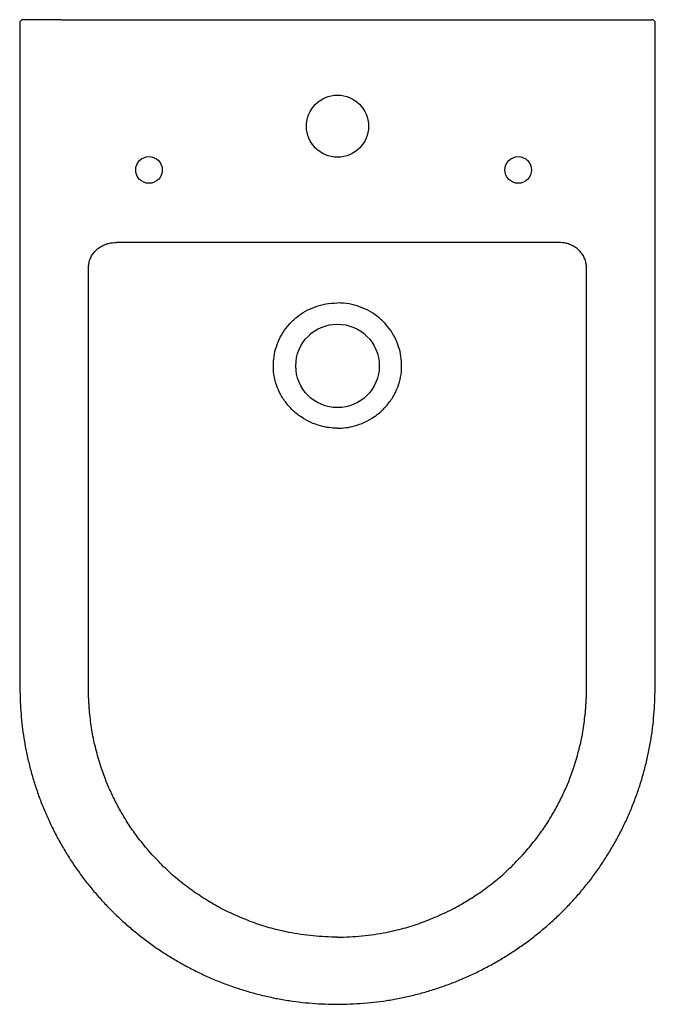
# Model space of a CAD drawing. Header units: millimetres. Extents: x 9958.993 to 9959.351, y 3185.945 to 3186.499.
import ezdxf

# ---------------------------------------------------------------- set-up
doc = ezdxf.new("R2010")
doc.units = ezdxf.units.MM
doc.layers.add('SANINDUSA', color=3, linetype='Continuous')

msp = doc.modelspace()

# ---------------------------------------------------------------- linework, layer by layer
at = {"layer": 'SANINDUSA'}
for p, q in [((9959.01117825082, 3186.499366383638), (9958.998066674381, 3186.499366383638)), ((9959.016407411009, 3186.499366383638), (9959.01117825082, 3186.499366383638)), ((9959.016407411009, 3186.499366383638), (9959.327783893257, 3186.499366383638)), ((9959.327783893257, 3186.499366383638), (9959.333013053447, 3186.499366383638)), ((9959.333013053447, 3186.499366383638), (9959.346124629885, 3186.499366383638)), ((9959.296660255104, 3186.373828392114), (9959.047531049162, 3186.373828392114))]:
    msp.add_line(p, q, dxfattribs=at)
for centre, radius in [((9959.172095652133, 3186.439367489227), 0.0175), ((9959.06590138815, 3186.414714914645), 0.0075), ((9959.273901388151, 3186.414714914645), 0.0075), ((9959.172095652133, 3186.304366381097), 0.02349999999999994)]:
    msp.add_circle(centre, radius, dxfattribs=at)
for centre, radius, start, end in [((9958.995066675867, 3186.497366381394), 0.002000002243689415, 89.9997898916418, 180.2589592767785), ((9959.349124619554, 3186.497366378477), 0.002000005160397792, 0.2181708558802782, 89.99995674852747)]:
    msp.add_arc(centre, radius, start, end, dxfattribs=at)
for points, knots in [([(9958.993084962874, 3186.497365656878), (9958.993086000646, 3186.49469923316), (9958.993092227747, 3186.478699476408), (9958.993107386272, 3186.439981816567), (9958.993121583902, 3186.403930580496), (9958.993130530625, 3186.381212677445)], [0, 0, 0, 0, 0.06886841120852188, 0.4132418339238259, 1, 1, 1, 1]), ([(9958.998066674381, 3186.499366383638), (9958.997760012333, 3186.499366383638), (9958.997116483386, 3186.499366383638), (9958.996228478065, 3186.499366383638), (9958.995531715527, 3186.499366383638), (9958.995116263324, 3186.499366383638), (9958.99510346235, 3186.499366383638), (9958.995097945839, 3186.499366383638)], [0, 0, 0, 0, 0.1950310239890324, 0.4092717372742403, 0.6235154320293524, 0.837756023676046, 1, 1, 1, 1]), ([(9959.172098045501, 3185.944695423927), (9959.173854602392, 3185.944731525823), (9959.178135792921, 3185.944819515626), (9959.184941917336, 3185.945114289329), (9959.192407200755, 3185.945789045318), (9959.199765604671, 3185.946772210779), (9959.20701976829, 3185.948055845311), (9959.214265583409, 3185.949652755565), (9959.221498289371, 3185.95156465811), (9959.228718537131, 3185.953792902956), (9959.235832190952, 3185.95631355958), (9959.242803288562, 3185.959131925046), (9959.249610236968, 3185.962221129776), (9959.256310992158, 3185.965606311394), (9959.262896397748, 3185.969284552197), (9959.26934538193, 3185.973246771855), (9959.275637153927, 3185.977481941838), (9959.281750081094, 3185.981977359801), (9959.287663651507, 3185.986718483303), (9959.293358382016, 3185.991689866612), (9959.298817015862, 3185.996875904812), (9959.304023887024, 3186.002260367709), (9959.308964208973, 3186.007826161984), (9959.313637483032, 3186.013572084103), (9959.318064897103, 3186.01950934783), (9959.322252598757, 3186.02564875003), (9959.326194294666, 3186.031985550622), (9959.329873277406, 3186.038496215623), (9959.333280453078, 3186.045166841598), (9959.336407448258, 3186.051982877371), (9959.339246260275, 3186.058929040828), (9959.341789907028, 3186.065989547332), (9959.34403217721, 3186.073148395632), (9959.345967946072, 3186.080389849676), (9959.347593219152, 3186.087698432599), (9959.348903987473, 3186.095061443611), (9959.349886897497, 3186.102352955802), (9959.35052472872, 3186.109618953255), (9959.350907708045, 3186.117127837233), (9959.351083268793, 3186.125452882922), (9959.351068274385, 3186.135575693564), (9959.350954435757, 3186.15003964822), (9959.351051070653, 3186.177214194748), (9959.350971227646, 3186.26296738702), (9959.351080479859, 3186.372629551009), (9959.351111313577, 3186.466399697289), (9959.351121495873, 3186.497365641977)], [0, 0, 0, 0, 0.008046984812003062, 0.01961261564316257, 0.03119385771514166, 0.04236549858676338, 0.05360495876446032, 0.06492479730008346, 0.07633883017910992, 0.08785968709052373, 0.09952392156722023, 0.1108944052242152, 0.1222883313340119, 0.1337510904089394, 0.1452687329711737, 0.1568262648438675, 0.1684076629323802, 0.1799961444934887, 0.1915698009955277, 0.2031124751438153, 0.2146089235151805, 0.2260450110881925, 0.2374084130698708, 0.2486840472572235, 0.2599570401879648, 0.2713201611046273, 0.2827116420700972, 0.2941270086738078, 0.3055611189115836, 0.3170084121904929, 0.3284635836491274, 0.3399195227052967, 0.3513707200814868, 0.3628124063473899, 0.3742405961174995, 0.3856520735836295, 0.3970562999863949, 0.4079267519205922, 0.4190492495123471, 0.4314867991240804, 0.4460602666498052, 0.4654114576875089, 0.4977353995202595, 0.57052169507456, 0.8581723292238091, 1, 1, 1, 1]), ([(9959.346124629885, 3186.499366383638), (9959.34643134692, 3186.499366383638), (9959.347074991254, 3186.499366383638), (9959.347962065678, 3186.499366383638), (9959.348662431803, 3186.499366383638), (9959.349101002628, 3186.499366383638), (9959.349109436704, 3186.499366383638), (9959.349113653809, 3186.499366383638)], [0, 0, 0, 0, 0.1853901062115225, 0.3890403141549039, 0.5926933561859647, 0.7963434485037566, 1, 1, 1, 1]), ([(9958.993116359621, 3186.381562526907), (9958.993158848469, 3186.333980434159), (9958.993233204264, 3186.250711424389), (9958.993058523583, 3186.16412044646), (9958.993136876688, 3186.122413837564), (9958.993412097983, 3186.113986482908), (9958.99389335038, 3186.106644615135), (9958.994633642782, 3186.099664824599), (9958.995680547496, 3186.092679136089), (9958.99704991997, 3186.085517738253), (9958.998750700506, 3186.078293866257), (9959.000762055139, 3186.071117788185), (9959.003078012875, 3186.064019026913), (9959.005694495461, 3186.057012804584), (9959.0086066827, 3186.050114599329), (9959.01180878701, 3186.043340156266), (9959.015293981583, 3186.036705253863), (9959.01905459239, 3186.030225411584), (9959.023082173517, 3186.023915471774), (9959.027367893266, 3186.017789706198), (9959.03190248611, 3186.011860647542), (9959.036667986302, 3186.006152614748), (9959.041664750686, 3186.000666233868), (9959.046892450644, 3185.99539052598), (9959.052366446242, 3185.99031052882), (9959.058080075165, 3185.98543503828), (9959.064018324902, 3185.980780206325), (9959.070164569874, 3185.976361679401), (9959.076500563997, 3185.972194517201), (9959.083006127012, 3185.968293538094), (9959.089659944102, 3185.964672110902), (9959.096440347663, 3185.961342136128), (9959.103326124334, 3185.958313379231), (9959.110293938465, 3185.955594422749), (9959.117355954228, 3185.953183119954), (9959.12455188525, 3185.951041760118), (9959.131871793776, 3185.949190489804), (9959.13927095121, 3185.947649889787), (9959.146672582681, 3185.94643628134), (9959.154071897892, 3185.94554897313), (9959.161439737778, 3185.944985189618), (9959.16744798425, 3185.944793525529), (9959.170987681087, 3185.944714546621), (9959.172093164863, 3185.944689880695)], [0, 0, 0, 0, 0.2647343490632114, 0.4632870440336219, 0.4817869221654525, 0.4967691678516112, 0.5101916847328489, 0.5227143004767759, 0.5358094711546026, 0.5494811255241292, 0.5632692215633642, 0.5770879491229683, 0.5909337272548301, 0.6048016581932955, 0.6186863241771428, 0.6325814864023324, 0.6464792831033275, 0.6603720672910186, 0.6742531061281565, 0.6881160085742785, 0.7019550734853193, 0.7157704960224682, 0.7294744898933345, 0.7432302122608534, 0.7570811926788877, 0.7710126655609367, 0.7850079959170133, 0.7990490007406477, 0.8131164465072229, 0.8271889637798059, 0.8412408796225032, 0.855252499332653, 0.8692052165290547, 0.883081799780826, 0.8968539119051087, 0.910712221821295, 0.9248423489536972, 0.9388498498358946, 0.9527497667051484, 0.9665602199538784, 0.9803007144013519, 0.993847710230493, 1, 1, 1, 1]), ([(9959.031835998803, 3186.359511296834), (9959.03186804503, 3186.360304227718), (9959.03193213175, 3186.361889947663), (9959.032544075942, 3186.364205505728), (9959.033535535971, 3186.366376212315), (9959.034894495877, 3186.368352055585), (9959.036580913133, 3186.370065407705), (9959.038562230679, 3186.371513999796), (9959.040792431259, 3186.372635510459), (9959.043784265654, 3186.37360411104), (9959.046078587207, 3186.373828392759), (9959.047530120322, 3186.373828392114), (9959.047530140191, 3186.373828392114)], [0, 0, 0, 0, 0.1000748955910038, 0.200131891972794, 0.3002448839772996, 0.4003786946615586, 0.5016231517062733, 0.6029099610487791, 0.70972663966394, 0.8165915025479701, 0.9999974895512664, 1, 1, 1, 1]), ([(9959.312355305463, 3186.359511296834), (9959.312323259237, 3186.360304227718), (9959.312259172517, 3186.361889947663), (9959.311647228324, 3186.364205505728), (9959.310655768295, 3186.366376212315), (9959.30929680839, 3186.368352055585), (9959.307610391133, 3186.370065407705), (9959.305629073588, 3186.371513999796), (9959.303398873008, 3186.372635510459), (9959.300407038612, 3186.37360411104), (9959.298112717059, 3186.373828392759), (9959.296661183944, 3186.373828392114), (9959.296661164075, 3186.373828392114)], [0, 0, 0, 0, 0.1000748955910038, 0.200131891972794, 0.3002448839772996, 0.4003786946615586, 0.5016231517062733, 0.6029099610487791, 0.70972663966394, 0.8165915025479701, 0.9999974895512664, 1, 1, 1, 1]), ([(9959.031836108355, 3186.135037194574), (9959.031826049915, 3186.172449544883), (9959.031814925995, 3186.209861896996), (9959.0318048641, 3186.265980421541), (9959.031802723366, 3186.284686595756), (9959.031802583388, 3186.32209894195), (9959.031814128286, 3186.340805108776), (9959.031836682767, 3186.359511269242)], [0, 0, 0, 0, 0.5, 0.5, 0.75, 0.75, 1, 1, 1, 1]), ([(9959.31235519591, 3186.135037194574), (9959.31236525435, 3186.172449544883), (9959.312376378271, 3186.209861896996), (9959.312386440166, 3186.265980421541), (9959.3123885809, 3186.284686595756), (9959.312388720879, 3186.32209894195), (9959.31237717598, 3186.340805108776), (9959.3123546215, 3186.359511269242)], [0, 0, 0, 0, 0.5, 0.5, 0.75, 0.75, 1, 1, 1, 1]), ([(9959.172095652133, 3186.269217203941), (9959.170494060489, 3186.269279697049), (9959.167290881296, 3186.269404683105), (9959.162150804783, 3186.2704774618), (9959.156816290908, 3186.27242320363), (9959.15147911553, 3186.275453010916), (9959.14669303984, 3186.279330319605), (9959.142554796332, 3186.283975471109), (9959.139291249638, 3186.289313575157), (9959.137068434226, 3186.295035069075), (9959.135967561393, 3186.30091085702), (9959.13586336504, 3186.306703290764), (9959.136728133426, 3186.312403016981), (9959.138505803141, 3186.317905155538), (9959.141197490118, 3186.323073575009), (9959.144737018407, 3186.327817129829), (9959.149065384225, 3186.331921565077), (9959.154055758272, 3186.335304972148), (9959.159560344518, 3186.337785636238), (9959.165620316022, 3186.339478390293), (9959.169865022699, 3186.339694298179), (9959.172095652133, 3186.339807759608)], [0, 0, 0, 0, 0.04286032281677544, 0.08572053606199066, 0.1400096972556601, 0.194306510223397, 0.2493097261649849, 0.3042941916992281, 0.3601766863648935, 0.4160407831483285, 0.4677503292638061, 0.5194731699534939, 0.5704572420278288, 0.621440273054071, 0.6736314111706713, 0.7258201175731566, 0.7792352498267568, 0.832655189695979, 0.8865040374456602, 0.9403569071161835, 0.9999999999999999, 0.9999999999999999, 0.9999999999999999, 0.9999999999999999]), ([(9959.172095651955, 3186.269217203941), (9959.173697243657, 3186.269279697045), (9959.176900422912, 3186.269404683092), (9959.182040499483, 3186.2704774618), (9959.187375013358, 3186.272423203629), (9959.192712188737, 3186.275453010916), (9959.197498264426, 3186.279330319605), (9959.201636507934, 3186.283975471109), (9959.204900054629, 3186.289313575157), (9959.20712287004, 3186.295035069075), (9959.208223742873, 3186.30091085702), (9959.208327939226, 3186.306703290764), (9959.20746317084, 3186.312403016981), (9959.205685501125, 3186.317905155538), (9959.202993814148, 3186.323073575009), (9959.19945428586, 3186.327817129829), (9959.195125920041, 3186.331921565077), (9959.190135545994, 3186.335304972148), (9959.184630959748, 3186.337785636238), (9959.178570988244, 3186.339478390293), (9959.174326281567, 3186.339694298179), (9959.172095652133, 3186.339807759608)], [0, 0, 0, 0, 0.04286032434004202, 0.08572053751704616, 0.1400096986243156, 0.1943065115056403, 0.2493097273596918, 0.3042941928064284, 0.3601766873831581, 0.4160407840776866, 0.4677503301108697, 0.5194731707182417, 0.5704572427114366, 0.6214402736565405, 0.6736314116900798, 0.7258201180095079, 0.7792352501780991, 0.8326551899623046, 0.8865040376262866, 0.9403569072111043, 1, 1, 1, 1]), ([(9959.031919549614, 3186.117295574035), (9959.031885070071, 3186.12062988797), (9959.031823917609, 3186.126543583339), (9959.031832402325, 3186.132457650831), (9959.031836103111, 3186.135037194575)], [0, 0, 0, 0, 0.5638291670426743, 1, 1, 1, 1]), ([(9959.312271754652, 3186.117295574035), (9959.312306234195, 3186.12062988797), (9959.312367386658, 3186.126543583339), (9959.312358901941, 3186.132457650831), (9959.312355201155, 3186.135037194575)], [0, 0, 0, 0, 0.5638291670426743, 1, 1, 1, 1]), ([(9959.037987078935, 3186.081198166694), (9959.037073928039, 3186.084407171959), (9959.035259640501, 3186.09078296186), (9959.033366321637, 3186.100553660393), (9959.03267316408, 3186.107119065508), (9959.032325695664, 3186.110410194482)], [0, 0, 0, 0, 0.3357095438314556, 0.6670021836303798, 1, 1, 1, 1]), ([(9959.306204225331, 3186.081198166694), (9959.307117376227, 3186.084407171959), (9959.308931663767, 3186.09078296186), (9959.31082498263, 3186.100553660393), (9959.311518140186, 3186.107119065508), (9959.311865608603, 3186.110410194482)], [0, 0, 0, 0, 0.3357095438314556, 0.6670021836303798, 1, 1, 1, 1]), ([(9959.050304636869, 3186.052867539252), (9959.04901641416, 3186.055106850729), (9959.047792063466, 3186.057379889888), (9959.045472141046, 3186.061993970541), (9959.044376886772, 3186.064334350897), (9959.04129542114, 3186.071427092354), (9959.039507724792, 3186.076260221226), (9959.037987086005, 3186.081198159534)], [0, 0, 0, 0, 0.2499999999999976, 0.2499999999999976, 0.4999999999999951, 0.4999999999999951, 1, 1, 1, 1]), ([(9959.293886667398, 3186.052867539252), (9959.295174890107, 3186.055106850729), (9959.2963992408, 3186.057379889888), (9959.29871916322, 3186.061993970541), (9959.299814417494, 3186.064334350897), (9959.302895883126, 3186.071427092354), (9959.304683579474, 3186.076260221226), (9959.306204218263, 3186.081198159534)], [0, 0, 0, 0, 0.2499999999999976, 0.2499999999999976, 0.4999999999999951, 0.4999999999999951, 1, 1, 1, 1]), ([(9959.066394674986, 3186.03038401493), (9959.064248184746, 3186.032938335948), (9959.060369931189, 3186.037553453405), (9959.055297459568, 3186.044666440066), (9959.052477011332, 3186.049261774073), (9959.050304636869, 3186.052867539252)], [0, 0, 0, 0, 0.3822231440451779, 0.6905963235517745, 0.9999999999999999, 0.9999999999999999, 0.9999999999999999, 0.9999999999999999]), ([(9959.27779662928, 3186.03038401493), (9959.27994311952, 3186.032938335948), (9959.283821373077, 3186.037553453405), (9959.288893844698, 3186.044666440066), (9959.291714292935, 3186.049261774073), (9959.293886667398, 3186.052867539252)], [0, 0, 0, 0, 0.3822231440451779, 0.6905963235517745, 0.9999999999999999, 0.9999999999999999, 0.9999999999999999, 0.9999999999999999]), ([(9959.090992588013, 3186.008261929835), (9959.088307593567, 3186.010242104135), (9959.082790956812, 3186.014310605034), (9959.074984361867, 3186.021197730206), (9959.070140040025, 3186.026330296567), (9959.066394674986, 3186.03038401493)], [0, 0, 0, 0, 0.3209934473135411, 0.6595187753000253, 1, 1, 1, 1]), ([(9959.253198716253, 3186.008261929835), (9959.255883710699, 3186.010242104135), (9959.261400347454, 3186.014310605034), (9959.269206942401, 3186.021197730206), (9959.274051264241, 3186.026330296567), (9959.27779662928, 3186.03038401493)], [0, 0, 0, 0, 0.3209934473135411, 0.6595187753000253, 1, 1, 1, 1]), ([(9959.114048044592, 3185.995058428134), (9959.111039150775, 3185.996500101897), (9959.105639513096, 3185.999087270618), (9959.098153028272, 3186.003427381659), (9959.093748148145, 3186.006391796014), (9959.090992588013, 3186.008261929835)], [0, 0, 0, 0, 0.3858567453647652, 0.6924427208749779, 1, 1, 1, 1]), ([(9959.228171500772, 3185.994182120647), (9959.23315215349, 3185.996500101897), (9959.23855179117, 3185.999087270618), (9959.246038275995, 3186.003427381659), (9959.250443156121, 3186.006391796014), (9959.253198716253, 3186.008261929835)], [0, 0, 0, 0, 0.3858567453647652, 0.6924427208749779, 1, 1, 1, 1]), ([(9959.144600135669, 3185.985230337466), (9959.141343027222, 3185.985952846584), (9959.134840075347, 3185.987395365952), (9959.125280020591, 3185.990385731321), (9959.119111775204, 3185.99291451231), (9959.114048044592, 3185.995058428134)], [0, 0, 0, 0, 0.3335370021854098, 0.6659204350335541, 0.9999999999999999, 0.9999999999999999, 0.9999999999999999, 0.9999999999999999]), ([(9959.199591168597, 3185.985230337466), (9959.202848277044, 3185.985952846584), (9959.20935122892, 3185.987395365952), (9959.218911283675, 3185.990385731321), (9959.225079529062, 3185.99291451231), (9959.228171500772, 3185.994182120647)], [0, 0, 0, 0, 0.3335370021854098, 0.6659204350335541, 0.9999999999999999, 0.9999999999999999, 0.9999999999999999, 0.9999999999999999]), ([(9959.172095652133, 3185.982503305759), (9959.167494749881, 3185.982618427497), (9959.158262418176, 3185.982849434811), (9959.149164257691, 3185.984434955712), (9959.144600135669, 3185.985230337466)], [0, 0, 0, 0, 0.4983467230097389, 1, 1, 1, 1]), ([(9959.172095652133, 3185.982503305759), (9959.176696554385, 3185.982618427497), (9959.18592888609, 3185.982849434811), (9959.195027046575, 3185.984434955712), (9959.199591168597, 3185.985230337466)], [0, 0, 0, 0, 0.4983467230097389, 1, 1, 1, 1])]:
    msp.add_open_spline(points, degree=3, knots=knots, dxfattribs=at)
for points in [[(9959.032325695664, 3186.110410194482), (9959.031919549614, 3186.117295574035)], [(9959.311865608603, 3186.110410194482), (9959.312271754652, 3186.117295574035)]]:
    msp.add_open_spline(points, degree=1, dxfattribs=at)

doc.saveas('drawing.dxf')
